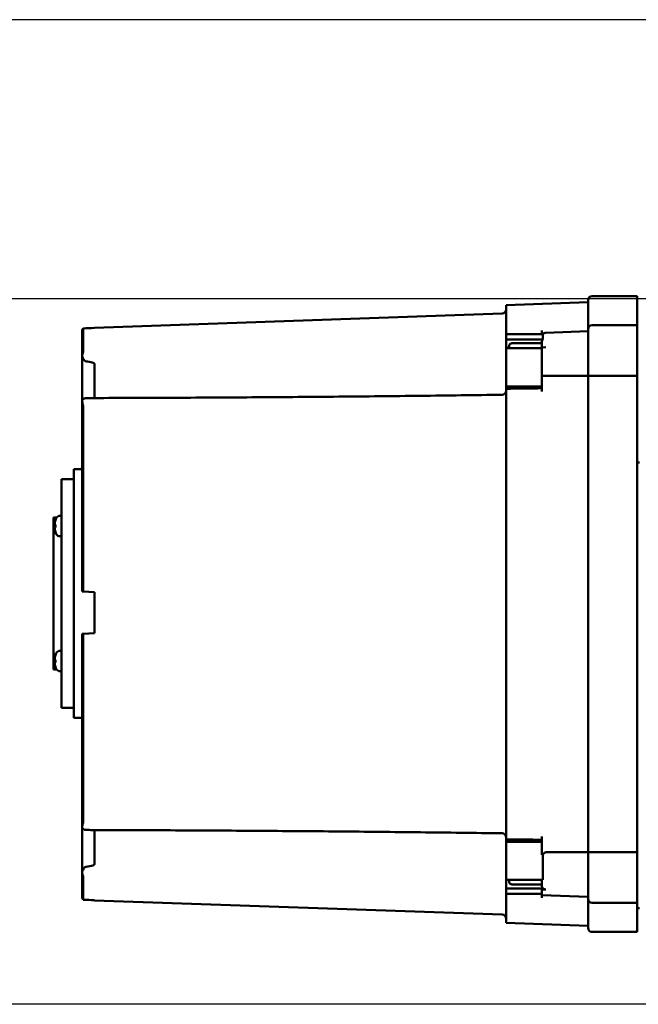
# Model space of a CAD drawing. Header units: millimetres. Extents: x 0 to 1680, y 0 to 1188.
# Tile 3 of 29: x 286 to 437, y 181 to 421. Entities that reach past the tile are written whole.
import ezdxf

# ---------------------------------------------------------------- set-up
doc = ezdxf.new("R2010")
doc.units = ezdxf.units.MM
doc.header["$LTSCALE"] = 4
doc.layers.add('Видимый контур (ГОСТ)', color=7, linetype='Continuous', lineweight=50)
doc.layers.add('Размер (ГОСТ)', color=7, linetype='Continuous', lineweight=25)
doc.styles.add('Обычный текст (ГОСТ)', font='GOST Common Italic.ttf')
doc.dimstyles.new('Обычный (ГОСТ)', dxfattribs={"dimscale": 4, "dimtxt": 3.5, "dimasz": 3.5, "dimexe": 1, "dimexo": 0, "dimgap": 0.5, "dimtad": 1, "dimtxsty": 'Обычный текст (ГОСТ)', "dimblk": 'Filled-1', "dimcen": 0.09, "dimdle": 15, "dimclrd": 256, "dimclre": 256, "dimclrt": 256, "dimazin": 2, "dimtfac": 0.714286, "dimtdec": 3, "dimtmove": 0, "dimatfit": 3, "dimfxl": 1, "dimtolj": 1, "dimlwd": 25, "dimlwe": 25, "dimarcsym": 0})

# ---------------------------------------------------------------- blocks, each defined once
blk = doc.blocks.new('Filled-1')
at = {"color": 0}
for p, q in [((0, 0), (-1, 0.143)), ((-1, 0.143), (-1, -0.143)), ((-1, 0), (0, 0)), ((-1, -0.143), (0, 0))]:
    blk.add_line(p, q, dxfattribs=at)
at = {"color": 0, "flags": 128}
blk.add_lwpolyline([(-1, -0.143), (0, 0), (-1, 0.143), (-1, -0.143)], dxfattribs=at)
at = {"color": 0}
blk.add_solid([(-1, -0.143), (0, 0), (-1, 0.143), (-1, -0.143)], dxfattribs=at)
blk = doc.blocks.new('*D14')
at = {"layer": 'Defpoints', "color": 0, "linetype": 'Continuous', "transparency": 16777216}
for p in [(252.94, 421.17), (556.34, 421.17), (444.89, 353.17)]:
    blk.add_point(p, dxfattribs=at)
at = {"layer": 'Размер (ГОСТ)', "linetype": 'Continuous', "lineweight": 25, "transparency": 16777216}
for p, q in [((556.34, 421.17), (248.94, 421.17)), ((252.94, 367.17), (252.94, 407.17)), ((444.89, 353.17), (248.94, 353.17))]:
    blk.add_line(p, q, dxfattribs=at)
at = {"layer": 'Размер (ГОСТ)', "linetype": 'Continuous', "lineweight": 25, "transparency": 16777216, "xscale": 14, "yscale": 14, "zscale": 14}
for p, rotation in [((252.94, 421.17), 90), ((252.94, 353.17), 270)]:
    blk.add_blockref('Filled-1', p, dxfattribs=dict(at, rotation=rotation))
at = {"layer": 'Размер (ГОСТ)', "linetype": 'Continuous', "lineweight": 25, "transparency": 16777216, "insert": (236.94, 377.45), "char_height": 14, "attachment_point": 1, "rotation": 90, "style": 'Обычный текст (ГОСТ)'}
blk.add_mtext('\\A1;68', dxfattribs=at)
blk = doc.blocks.new('*D15')
at = {"layer": 'Defpoints', "color": 0, "linetype": 'Continuous', "transparency": 16777216}
for p in [(539.16, 421.17), (192.32, 181.17), (478.49, 181.17)]:
    blk.add_point(p, dxfattribs=at)
at = {"layer": 'Размер (ГОСТ)', "linetype": 'Continuous', "lineweight": 25, "transparency": 16777216}
for p, q in [((539.16, 421.17), (188.32, 421.17)), ((192.32, 407.17), (192.32, 195.17)), ((478.49, 181.17), (188.32, 181.17))]:
    blk.add_line(p, q, dxfattribs=at)
at = {"layer": 'Размер (ГОСТ)', "linetype": 'Continuous', "lineweight": 25, "transparency": 16777216, "xscale": 14, "yscale": 14, "zscale": 14}
for p, rotation in [((192.32, 421.17), 90), ((192.32, 181.17), 270)]:
    blk.add_blockref('Filled-1', p, dxfattribs=dict(at, rotation=rotation))
at = {"layer": 'Размер (ГОСТ)', "linetype": 'Continuous', "lineweight": 25, "transparency": 16777216, "insert": (176.32, 285.58), "char_height": 14, "attachment_point": 1, "rotation": 90, "style": 'Обычный текст (ГОСТ)'}
blk.add_mtext('\\A1;240', dxfattribs=at)

msp = doc.modelspace()

# ---------------------------------------------------------------- linework, layer by layer
at = {"layer": 'Видимый контур (ГОСТ)'}
for p, q in [((436.514, 353.797), (425.514, 353.797)), ((436.514, 353.797), (436.514, 346.725)), ((404.514, 351.598), (424.514, 352.297)), ((404.514, 345.149), (404.514, 351.598)), ((424.514, 345.725), (424.514, 352.797)), ((304.114, 346.092), (403.549, 349.564)), ((301.364, 345.937), (301.364, 340.298)), ((304.114, 346.092), (304.114, 346.037)), ((424.514, 334.356), (424.514, 345.725)), ((436.514, 346.725), (425.514, 346.725)), ((436.514, 346.725), (436.514, 334.356)), ((301.114, 339.252), (301.114, 345.276)), ((404.514, 345.149), (404.514, 344.527)), ((404.514, 343.205), (404.514, 344.527)), ((404.514, 344.527), (413.513, 344.527)), ((404.514, 343.205), (413.513, 343.205)), ((404.514, 341.233), (404.514, 343.205)), ((413.264, 345.44), (413.264, 344.527)), ((413.513, 344.527), (413.513, 343.205)), ((414.229, 344.866), (424.514, 345.225)), ((404.514, 341.233), (405.264, 341.233)), ((404.514, 341.083), (404.514, 341.233)), ((404.514, 331.784), (404.514, 341.083)), ((404.514, 341.083), (413.264, 341.083)), ((405.264, 341.083), (405.264, 341.735)), ((406.064, 342.3), (413.264, 342.3)), ((413.264, 341.29), (413.264, 342.747)), ((413.264, 341.29), (414.229, 341.313)), ((413.264, 334.368), (413.264, 341.29)), ((301.114, 339.252), (301.114, 328.184)), ((304.114, 328.95), (304.114, 337.263)), ((413.264, 334.368), (413.264, 330.551)), ((424.514, 218.237), (424.514, 334.356)), ((436.514, 334.356), (425.514, 334.356)), ((436.514, 334.356), (436.514, 218.237)), ((404.514, 331.784), (404.514, 331.218)), ((404.514, 331.784), (413.264, 331.784)), ((404.514, 331.218), (404.514, 330.453)), ((404.514, 222.14), (404.514, 330.453)), ((301.114, 281.772), (301.114, 328.184)), ((301.364, 326.614), (301.364, 281.759)), ((437.014, 313.233), (436.514, 313.233)), ((299.114, 311.595), (299.114, 250.998)), ((301.114, 311.595), (299.114, 311.595)), ((296.114, 309.166), (296.114, 253.427)), ((299.114, 309.166), (296.114, 309.166)), ((295.714, 300.247), (296.114, 300.247)), ((294.114, 299.851), (294.114, 262.742)), ((294.917, 299.851), (294.114, 299.851)), ((294.392, 298.006), (294.607, 297.987)), ((294.607, 299.163), (294.607, 299.149)), ((294.607, 298.073), (294.607, 297.421)), ((294.392, 297.489), (294.607, 297.508)), ((294.607, 296.346), (294.607, 296.332)), ((295.714, 295.247), (296.114, 295.247)), ((301.114, 281.772), (301.364, 281.759)), ((301.364, 281.759), (304.114, 281.615)), ((304.114, 281.615), (304.114, 271.615)), ((301.364, 271.471), (301.114, 271.458)), ((301.114, 224.409), (301.114, 271.458)), ((304.114, 271.615), (301.364, 271.471)), ((301.364, 271.471), (301.364, 225.979)), ((295.714, 267.346), (296.114, 267.346)), ((294.392, 265.104), (294.607, 265.086)), ((294.392, 264.588), (294.607, 264.606)), ((294.607, 266.262), (294.607, 266.247)), ((294.607, 265.172), (294.607, 264.52)), ((294.917, 262.742), (294.114, 262.742)), ((294.607, 263.444), (294.607, 263.43)), ((295.714, 262.346), (296.114, 262.346)), ((299.114, 253.427), (296.114, 253.427)), ((301.114, 250.998), (299.114, 250.998)), ((301.114, 224.409), (301.114, 213.341)), ((304.114, 215.33), (304.114, 223.644)), ((404.514, 222.14), (404.514, 221.375)), ((404.514, 221.375), (404.514, 220.809)), ((404.514, 211.523), (404.514, 220.809)), ((404.514, 220.809), (413.264, 220.809)), ((413.264, 222.042), (413.264, 217.627)), ((413.513, 217.608), (413.513, 211.523)), ((424.514, 206.868), (424.514, 218.237)), ((436.514, 218.237), (425.514, 218.237)), ((436.514, 218.237), (436.514, 205.868)), ((301.114, 207.317), (301.114, 213.341)), ((301.364, 212.295), (301.364, 206.656)), ((404.514, 211.523), (413.513, 211.523)), ((404.514, 211.508), (404.514, 211.523)), ((404.514, 209.396), (404.514, 211.508)), ((404.514, 211.508), (405.264, 211.508)), ((405.264, 210.977), (405.264, 211.523)), ((413.264, 209.892), (413.264, 211.523)), ((404.514, 208.066), (404.514, 209.396)), ((404.514, 209.396), (413.264, 209.396)), ((413.264, 210.374), (406.064, 210.374)), ((413.264, 209.396), (413.264, 209.167)), ((413.264, 209.167), (414.229, 209.142)), ((413.264, 207.76), (413.264, 209.167)), ((304.114, 206.557), (304.114, 206.501)), ((304.114, 206.501), (403.549, 203.029)), ((404.514, 208.066), (404.514, 207.444)), ((404.514, 208.066), (413.264, 208.066)), ((404.514, 200.995), (404.514, 207.444)), ((413.264, 207.76), (413.264, 207.153)), ((413.264, 207.76), (424.514, 207.368)), ((424.514, 199.797), (424.514, 206.868)), ((436.514, 205.868), (425.514, 205.868)), ((436.514, 205.868), (436.514, 198.797)), ((437.014, 204.642), (436.514, 204.642)), ((404.514, 200.995), (424.514, 200.297)), ((436.514, 198.797), (425.514, 198.797))]:
    msp.add_line(p, q, dxfattribs=at)
for centre, radius, start, end in [((425.514, 352.797), 1, 90, 180), ((403.514, 350.564), 1, 272, 0), ((425.514, 345.725), 1, 90, 180), ((414.264, 343.867), 1, 92, 138.69006), ((403.514, 330.742), 1, 270.77483, 0), ((295.714, 299.247), 1, 90.01, 153.73923), ((294.747, 299.163), 0.14, 160.54359, 180), ((298.754, 297.747), 4.39, 153.73923, 160.54359), ((294.747, 296.332), 0.14, 180, 199.45641), ((298.754, 297.747), 4.39, 199.45641, 206.26077), ((295.714, 296.247), 1, 206.26077, 269.99), ((298.754, 264.846), 4.39, 153.73923, 160.54359), ((295.714, 266.346), 1, 90.01, 153.73923), ((294.747, 266.262), 0.14, 160.54359, 180), ((294.747, 263.43), 0.14, 180, 199.45641), ((298.754, 264.846), 4.39, 199.45641, 206.26077), ((295.714, 263.346), 1, 206.26077, 269.99), ((403.514, 221.851), 1, 0, 89.22517), ((425.514, 206.868), 1, 180, 270), ((403.514, 202.029), 1, 0, 88), ((425.514, 199.797), 1, 180, 270)]:
    msp.add_arc(centre, radius, start, end, dxfattribs=at)
for centre, major_axis, ratio, start_param, end_param in [((5623.284, 120.984), (-7839.629, 0), 0.0390783, 5.4581046, 5.4585822), ((298.74, 297.762), (3.157, 3.046), 0.9920917, 2.0414611, 2.2736634), ((298.74, 297.586), (-4.37, 0.384), 0.0903208, 5.954588, 6.1867903), ((298.74, 297.908), (-4.37, -0.384), 0.0903208, 0.096395, 0.3285973), ((298.74, 297.732), (-3.157, 3.046), 0.9920917, 0.8679292, 1.1001315), ((298.74, 264.861), (3.157, 3.046), 0.9920917, 2.0414611, 2.2736634), ((298.74, 264.685), (-4.37, 0.384), 0.0903208, 5.954588, 6.1867903), ((298.74, 265.007), (-4.37, -0.384), 0.0903208, 0.096395, 0.3285973), ((298.74, 264.831), (-3.157, 3.046), 0.9920917, 0.8679292, 1.1001315), ((5623.284, 431.609), (-7839.629, 0), 0.0390783, 0.8246031, 0.8250808)]:
    msp.add_ellipse(centre, major_axis=major_axis, ratio=ratio, start_param=start_param, end_param=end_param, dxfattribs=at)
for points, knots in [([(301.364, 345.937), (301.293, 345.855), (301.23, 345.754), (301.143, 345.544), (301.114, 345.399), (301.114, 345.276)], [0.080339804, 0.080339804, 0.080339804, 0.080339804, 0.111249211, 0.111249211, 0.148272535, 0.148272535, 0.148272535, 0.148272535]), ([(413.264, 342.747), (413.264, 342.834), (413.294, 342.936), (413.381, 343.08), (413.444, 343.149), (413.513, 343.205)], [-0.150544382, -0.150544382, -0.150544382, -0.150544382, -0.111795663, -0.111795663, -0.080837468, -0.080837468, -0.080837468, -0.080837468]), ([(405.264, 341.735), (405.264, 341.806), (405.288, 341.89), (405.366, 342.02), (405.433, 342.09), (405.573, 342.187), (405.672, 342.232), (405.853, 342.284), (405.967, 342.3), (406.064, 342.3)], [-0.12164783, -0.12164783, -0.12164783, -0.12164783, -0.08978933, -0.08978933, -0.05899766, -0.05899766, -0.02916273, -0.02916273, 0, 0, 0, 0]), ([(301.114, 339.252), (301.114, 339.254), (301.114, 339.255), (301.114, 339.267), (301.115, 339.277), (301.115, 339.288)], [-0.0006503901, -0.0006503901, -0.0006503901, -0.0006503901, 0, 0, 0.0064472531, 0.0064472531, 0.0064472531, 0.0064472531]), ([(301.364, 340.298), (301.364, 340.221), (301.311, 340.096), (301.208, 339.814), (301.133, 339.587), (301.116, 339.312), (301.116, 339.3), (301.115, 339.288)], [0, 0, 0, 0, 0.10333485, 0.10333485, 0.26984703, 0.26984703, 0.27728303, 0.27728303, 0.27728303, 0.27728303]), ([(301.115, 339.288), (301.121, 339.179), (301.148, 339.065), (301.249, 338.78), (301.342, 338.603), (301.515, 338.345), (301.585, 338.252), (301.703, 338.12), (301.75, 338.072), (301.829, 338.006), (301.86, 337.982), (301.913, 337.949), (301.933, 337.938), (301.989, 337.912), (302.024, 337.9), (302.062, 337.895)], [0.16514904, 0.16514904, 0.16514904, 0.16514904, 0.20756318, 0.20756318, 0.27010932, 0.27010932, 0.30528088, 0.30528088, 0.32522559, 0.32522559, 0.33696646, 0.33696646, 0.34417469, 0.34417469, 0.35563742, 0.35563742, 0.35563742, 0.35563742]), ([(302.062, 337.895), (302.58, 337.822), (303.171, 337.722), (303.739, 337.55), (303.882, 337.495), (304.02, 337.409), (304.056, 337.381), (304.091, 337.336), (304.1, 337.322), (304.111, 337.292), (304.114, 337.278), (304.114, 337.263)], [0.00046514, 0.00046514, 0.00046514, 0.00046514, 0.15730574, 0.15730574, 0.21516604, 0.21516604, 0.23775065, 0.23775065, 0.24700924, 0.24700924, 0.25534597, 0.25534597, 0.25534597, 0.25534597]), ([(424.514, 334.356), (424.514, 334.356), (424.522, 334.355), (424.537, 334.355), (424.552, 334.355), (424.574, 334.355), (424.603, 334.355), (424.656, 334.354), (424.732, 334.355), (424.826, 334.355), (424.918, 334.355), (425.026, 334.356), (425.145, 334.356), (425.262, 334.356), (425.388, 334.356), (425.514, 334.356)], [-0.31990975, -0.31990975, -0.31990975, -0.31990975, -0.29774915, -0.29774915, -0.29774915, -0.27613227, -0.27613227, -0.27613227, -0.23631761, -0.23631761, -0.23631761, -0.19772722, -0.19772722, -0.19772722, -0.15971948, -0.15971948, -0.15971948, -0.15971948]), ([(302.062, 328.903), (302.038, 328.903), (302.015, 328.901), (301.956, 328.897), (301.921, 328.894), (301.828, 328.881), (301.772, 328.87), (301.623, 328.832), (301.52, 328.792), (301.3, 328.654), (301.2, 328.544), (301.13, 328.354), (301.119, 328.3), (301.115, 328.245)], [0.0000001, 0.0000001, 0.0000001, 0.0000001, 0.00715331, 0.00715331, 0.01894092, 0.01894092, 0.04045961, 0.04045961, 0.08315706, 0.08315706, 0.14012715, 0.14012715, 0.16156867, 0.16156867, 0.16156867, 0.16156867]), ([(303.929, 328.949), (303.863, 328.949), (303.786, 328.948), (303.313, 328.941), (302.681, 328.923), (302.062, 328.903)], [0.02804655, 0.02804655, 0.02804655, 0.02804655, 0.04882122, 0.04882122, 0.15780925, 0.15780925, 0.15780925, 0.15780925]), ([(303.929, 328.949), (310.569, 328.965), (317.209, 328.989), (330.489, 329.051), (337.128, 329.089), (350.408, 329.18), (357.048, 329.233), (370.328, 329.353), (376.968, 329.421), (390.248, 329.57), (396.888, 329.653), (403.528, 329.742)], [0.5472113, 0.5472113, 0.5472113, 0.5472113, 2.5410752, 2.5410752, 4.5349391, 4.5349391, 6.528803, 6.528803, 8.5226669, 8.5226669, 10.5165308, 10.5165308, 10.5165308, 10.5165308]), ([(301.115, 328.245), (301.115, 328.227), (301.114, 328.208), (301.114, 328.187), (301.114, 328.186), (301.114, 328.184)], [0.172176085, 0.172176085, 0.172176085, 0.172176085, 0.1777582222, 0.1777582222, 0.178321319, 0.178321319, 0.178321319, 0.178321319]), ([(301.115, 328.245), (301.12, 328.135), (301.141, 328.01), (301.208, 327.687), (301.258, 327.489), (301.338, 327.06), (301.364, 326.844), (301.364, 326.614)], [0.09812803, 0.09812803, 0.09812803, 0.09812803, 0.14104808, 0.14104808, 0.19592571, 0.19592571, 0.25275823, 0.25275823, 0.25275823, 0.25275823]), ([(294.393, 298.006), (294.391, 298.004), (294.389, 298.007), (294.387, 298.02), (294.386, 298.03), (294.385, 298.057), (294.386, 298.074), (294.387, 298.112), (294.389, 298.133), (294.391, 298.162), (294.392, 298.172), (294.393, 298.182)], [0, 0, 0, 0, 0.006105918, 0.006105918, 0.012211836, 0.012211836, 0.018306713, 0.018306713, 0.02440159, 0.02440159, 0.027283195, 0.027283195, 0.027283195, 0.027283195]), ([(294.393, 297.312), (294.391, 297.332), (294.389, 297.354), (294.387, 297.395), (294.386, 297.414), (294.385, 297.446), (294.386, 297.46), (294.387, 297.48), (294.389, 297.486), (294.391, 297.489), (294.392, 297.489), (294.393, 297.488)], [0, 0, 0, 0, 0.006105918, 0.006105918, 0.012211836, 0.012211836, 0.018306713, 0.018306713, 0.02440159, 0.02440159, 0.027283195, 0.027283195, 0.027283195, 0.027283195]), ([(294.393, 265.105), (294.391, 265.103), (294.389, 265.105), (294.387, 265.118), (294.386, 265.129), (294.385, 265.155), (294.386, 265.172), (294.387, 265.21), (294.389, 265.232), (294.391, 265.261), (294.392, 265.271), (294.393, 265.281)], [0, 0, 0, 0, 0.006105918, 0.006105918, 0.012211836, 0.012211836, 0.018306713, 0.018306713, 0.02440159, 0.02440159, 0.027283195, 0.027283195, 0.027283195, 0.027283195]), ([(294.393, 264.411), (294.391, 264.431), (294.389, 264.453), (294.387, 264.494), (294.386, 264.513), (294.385, 264.544), (294.386, 264.558), (294.387, 264.579), (294.389, 264.585), (294.391, 264.588), (294.392, 264.588), (294.393, 264.587)], [0, 0, 0, 0, 0.006105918, 0.006105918, 0.012211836, 0.012211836, 0.018306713, 0.018306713, 0.02440159, 0.02440159, 0.027283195, 0.027283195, 0.027283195, 0.027283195]), ([(301.364, 225.979), (301.364, 225.643), (301.311, 225.375), (301.208, 224.878), (301.133, 224.605), (301.116, 224.368), (301.116, 224.358), (301.115, 224.348)], [0, 0, 0, 0, 0.10333489, 0.10333489, 0.26984711, 0.26984711, 0.27728317, 0.27728317, 0.27728317, 0.27728317]), ([(301.115, 224.348), (301.115, 224.367), (301.114, 224.385), (301.114, 224.406), (301.114, 224.408), (301.114, 224.409)], [0.1756522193, 0.1756522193, 0.1756522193, 0.1756522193, 0.1813015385, 0.1813015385, 0.1818705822, 0.1818705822, 0.1818705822, 0.1818705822]), ([(301.115, 224.348), (301.121, 224.254), (301.149, 224.168), (301.254, 223.989), (301.347, 223.904), (301.519, 223.806), (301.588, 223.776), (301.706, 223.739), (301.753, 223.727), (301.831, 223.712), (301.862, 223.707), (301.914, 223.701), (301.934, 223.698), (301.989, 223.693), (302.025, 223.691), (302.062, 223.69)], [0.16511913, 0.16511913, 0.16511913, 0.16511913, 0.20901691, 0.20901691, 0.27090625, 0.27090625, 0.30571103, 0.30571103, 0.32545665, 0.32545665, 0.33708849, 0.33708849, 0.34423313, 0.34423313, 0.35560517, 0.35560517, 0.35560517, 0.35560517]), ([(302.062, 223.69), (302.58, 223.673), (303.171, 223.656), (303.714, 223.646), (303.835, 223.644), (303.929, 223.644)], [0.00051203, 0.00051203, 0.00051203, 0.00051203, 0.1573396, 0.1573396, 0.20572161, 0.20572161, 0.20572161, 0.20572161]), ([(403.528, 222.851), (396.888, 222.94), (390.248, 223.023), (376.968, 223.172), (370.328, 223.24), (357.048, 223.36), (350.408, 223.413), (337.128, 223.504), (330.489, 223.542), (317.209, 223.604), (310.569, 223.628), (303.929, 223.644)], [0.3950658, 0.3950658, 0.3950658, 0.3950658, 2.3889297, 2.3889297, 4.3827936, 4.3827936, 6.3766575, 6.3766575, 8.3705214, 8.3705214, 10.3643853, 10.3643853, 10.3643853, 10.3643853]), ([(413.513, 217.608), (413.588, 217.781), (413.677, 217.915), (413.84, 218.081), (413.918, 218.139), (414.073, 218.207), (414.144, 218.224), (414.222, 218.225), (414.226, 218.225), (414.229, 218.225)], [0.721306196, 0.721306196, 0.721306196, 0.721306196, 0.762128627, 0.762128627, 0.789782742, 0.789782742, 0.809787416, 0.809787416, 0.810787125, 0.810787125, 0.810787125, 0.810787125]), ([(424.514, 218.237), (424.514, 218.237), (424.522, 218.238), (424.537, 218.238), (424.552, 218.238), (424.574, 218.238), (424.603, 218.239), (424.656, 218.239), (424.731, 218.238), (424.826, 218.238), (424.918, 218.238), (425.026, 218.238), (425.145, 218.237), (425.262, 218.237), (425.388, 218.237), (425.514, 218.237)], [-0.31991777, -0.31991777, -0.31991777, -0.31991777, -0.29776311, -0.29776311, -0.29776311, -0.27614556, -0.27614556, -0.27614556, -0.23632792, -0.23632792, -0.23632792, -0.19773559, -0.19773559, -0.19773559, -0.15972744, -0.15972744, -0.15972744, -0.15972744]), ([(302.062, 214.698), (302.038, 214.695), (302.016, 214.689), (301.957, 214.668), (301.921, 214.65), (301.829, 214.591), (301.773, 214.542), (301.625, 214.394), (301.522, 214.263), (301.306, 213.929), (301.202, 213.719), (301.13, 213.442), (301.119, 213.371), (301.115, 213.305)], [0.00001882, 0.00001882, 0.00001882, 0.00001882, 0.00710995, 0.00710995, 0.01885826, 0.01885826, 0.04027376, 0.04027376, 0.08275615, 0.08275615, 0.1381384, 0.1381384, 0.15864678, 0.15864678, 0.15864678, 0.15864678]), ([(304.114, 215.33), (304.114, 215.315), (304.111, 215.3), (304.098, 215.268), (304.088, 215.252), (304.052, 215.21), (304.021, 215.186), (303.914, 215.116), (303.811, 215.073), (303.313, 214.898), (302.681, 214.786), (302.062, 214.698)], [0, 0, 0, 0, 0.00455786, 0.00455786, 0.01036639, 0.01036639, 0.02110274, 0.02110274, 0.04882123, 0.04882123, 0.15780926, 0.15780926, 0.15780926, 0.15780926]), ([(301.114, 213.341), (301.114, 213.339), (301.114, 213.338), (301.114, 213.327), (301.115, 213.316), (301.115, 213.305)], [-0.0006493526, -0.0006493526, -0.0006493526, -0.0006493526, 0, 0, 0.006448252, 0.006448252, 0.006448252, 0.006448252]), ([(301.115, 213.305), (301.12, 213.173), (301.141, 213.045), (301.208, 212.773), (301.258, 212.642), (301.338, 212.425), (301.364, 212.348), (301.364, 212.295)], [0.098128, 0.098128, 0.098128, 0.098128, 0.14104813, 0.14104813, 0.19592576, 0.19592576, 0.25275826, 0.25275826, 0.25275826, 0.25275826]), ([(406.064, 210.374), (405.966, 210.374), (405.85, 210.391), (405.668, 210.447), (405.57, 210.497), (405.43, 210.601), (405.364, 210.676), (405.287, 210.814), (405.264, 210.902), (405.264, 210.977)], [0, 0, 0, 0, 0.02946755, 0.02946755, 0.05915885, 0.05915885, 0.08916289, 0.08916289, 0.11950557, 0.11950557, 0.11950557, 0.11950557]), ([(414.229, 209.142), (414.114, 209.146), (413.986, 209.167), (413.769, 209.234), (413.646, 209.295), (413.471, 209.426), (413.388, 209.518), (413.293, 209.689), (413.264, 209.799), (413.264, 209.892)], [-0.59264116, -0.59264116, -0.59264116, -0.59264116, -0.55917437, -0.55917437, -0.52209316, -0.52209316, -0.48476501, -0.48476501, -0.44717103, -0.44717103, -0.44717103, -0.44717103]), ([(301.114, 207.317), (301.114, 207.194), (301.143, 207.049), (301.23, 206.839), (301.293, 206.738), (301.364, 206.656)], [0.44459589, 0.44459589, 0.44459589, 0.44459589, 0.481619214, 0.481619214, 0.512528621, 0.512528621, 0.512528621, 0.512528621])]:
    msp.add_open_spline(points, degree=3, knots=knots, dxfattribs=at)
for points in [[(424.514, 334.361), (420.812, 334.363), (417.033, 334.366), (413.264, 334.368)], [(404.514, 331.218), (407.431, 331.243), (410.348, 331.275), (413.264, 331.315)], [(294.607, 298.073), (294.607, 298.074), (294.61, 298.076), (294.615, 298.077)], [(294.615, 297.418), (294.61, 297.418), (294.607, 297.42), (294.607, 297.421)], [(294.607, 265.172), (294.607, 265.173), (294.61, 265.175), (294.615, 265.175)], [(294.615, 264.516), (294.61, 264.517), (294.607, 264.519), (294.607, 264.52)], [(413.264, 221.278), (410.348, 221.318), (407.431, 221.35), (404.514, 221.375)], [(413.264, 217.627), (413.347, 217.62), (413.43, 217.614), (413.513, 217.608)], [(424.514, 218.232), (421.128, 218.23), (417.677, 218.228), (414.229, 218.225)]]:
    msp.add_open_spline(points, degree=3, dxfattribs=at)

# ---------------------------------------------------------------- dimensions: what is measured, and where the dimension line sits
at = {"layer": 'Размер (ГОСТ)', "linetype": 'Continuous', "lineweight": 25}
for base, p1, p2, angle, picture, middle in [((192.316, 181.17), (539.158, 421.17), (478.493, 181.17), 270, '*D15', (192.316, 301.17)), ((252.938, 421.17), (444.894, 353.171), (556.34, 421.17), 90, '*D14', (252.938, 387.17))]:
    dim = msp.add_linear_dim(base=base, p1=p1, p2=p2, angle=angle, dimstyle='Обычный (ГОСТ)', override={"dimgap": 0.5, "dimdec": 2, "dimtol": 0, "dimlim": 0, "dimtp": 0, "dimtm": 0, "dimtdec": 3, "dimtofl": 0, "dimatfit": 1}, dxfattribs=at)
    dim.commit()
    dim.dimension.update_dxf_attribs({"geometry": picture, "text_midpoint": middle, "dimtype": 160})

doc.saveas('drawing.dxf')
